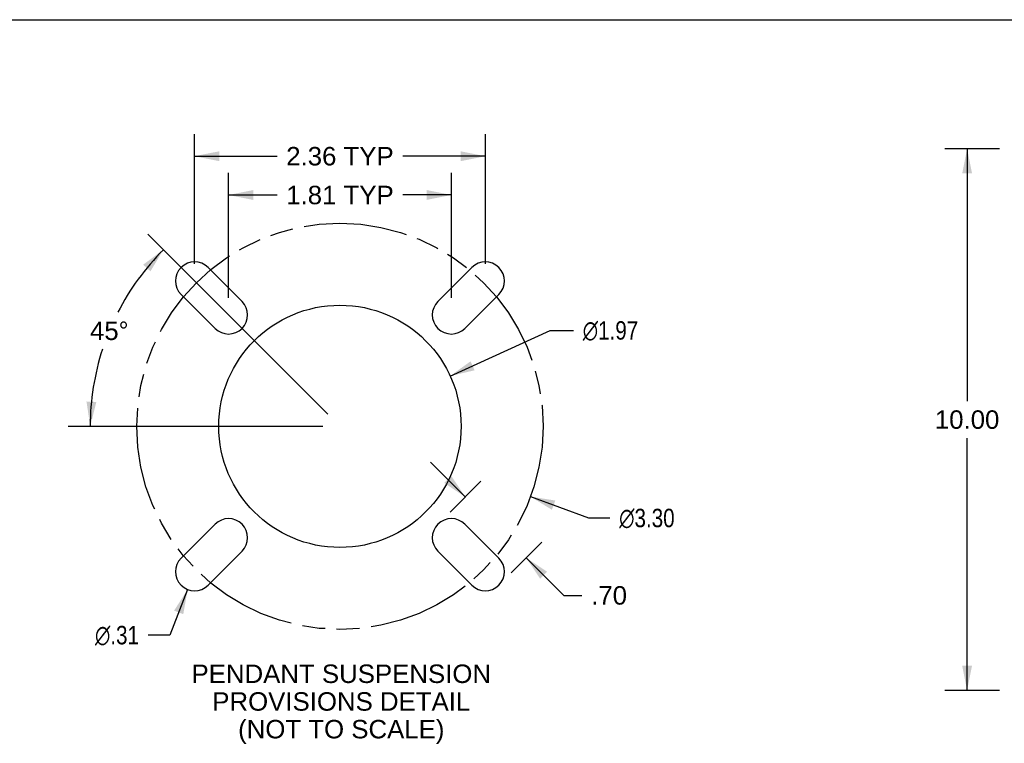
# Model space of a CAD drawing. Header units: inches. Extents: x 0 to 77.3, y 0 to 50.
# Tile 30 of 49: x 39 to 57.2, y 36.6 to 50. Entities that reach past the tile are written whole.
import ezdxf

# ---------------------------------------------------------------- set-up
doc = ezdxf.new("R2010")
doc.units = ezdxf.units.IN
doc.header["$LTSCALE"] = 4.25
doc.header["$MEASUREMENT"] = 0
doc.linetypes.add('PHANTOM', pattern=[0.8, 0.45, -0.05, 0.1, -0.05, 0.1, -0.05])
doc.layers.get('0').update_dxf_attribs({"linetype": 'CONTINUOUS'})
doc.layers.add('DEFAULT_3', color=7, linetype='PHANTOM')
doc.layers.add('DIMENSIONS', color=7, linetype='CONTINUOUS')
doc.styles.get("Standard").update_dxf_attribs({"font": 'arial.ttf'})
doc.styles.add('TEXTSTYLE_1', font='gdt', dxfattribs={"width": 0.8})
doc.dimstyles.new('DIMSTYLE_1', dxfattribs={"dimtxt": 0.340909, "dimasz": 0.454545, "dimexe": 0.09, "dimexo": 0.07, "dimgap": 0.0375, "dimtad": 0, "dimtih": 1, "dimtoh": 1, "dimzin": 4, "dimdsep": 46, "dimtxsty": 'Standard', "dimblk": '_FILLED', "dimblk1": '_FILLED', "dimblk2": '_FILLED', "dimcen": 0.09, "dimadec": 3, "dimazin": 1, "dimtfac": 1, "dimtdec": 3, "dimtofl": 0, "dimtmove": 0, "dimatfit": 3, "dimldrblk": '_FILLED', "dimfxl": 0, "dimtolj": 1, "dimtzin": 4, "dimarcsym": 0})
doc.dimstyles.new('DIMSTYLE_2', dxfattribs={"dimtxt": 0.340909, "dimasz": 0.454545, "dimexe": 0.09, "dimexo": 0.07, "dimgap": 0.0375, "dimtad": 0, "dimtih": 1, "dimtoh": 1, "dimlfac": 0.44, "dimzin": 4, "dimdsep": 46, "dimtxsty": 'Standard', "dimblk": '_FILLED', "dimblk1": '_FILLED', "dimblk2": '_FILLED', "dimcen": 0.09, "dimadec": 3, "dimazin": 1, "dimtfac": 1, "dimtdec": 3, "dimtofl": 0, "dimtmove": 0, "dimatfit": 3, "dimldrblk": '_FILLED', "dimfxl": 0, "dimtolj": 1, "dimtzin": 4, "dimarcsym": 0})
doc.dimstyles.new('DIMSTYLE_3', dxfattribs={"dimtxt": 0.340909, "dimasz": 0.454545, "dimexe": 0.09, "dimexo": 0.07, "dimgap": 0.09, "dimtad": 0, "dimtih": 1, "dimtoh": 1, "dimlfac": 0.44, "dimzin": 4, "dimdsep": 46, "dimtxsty": 'Standard', "dimblk": '_FILLED', "dimblk1": '_FILLED', "dimblk2": '_FILLED', "dimcen": 0.09, "dimadec": 3, "dimazin": 1, "dimtfac": 1, "dimtdec": 3, "dimtofl": 0, "dimtmove": 0, "dimatfit": 1, "dimldrblk": '_FILLED', "dimfxl": 0, "dimtolj": 1, "dimtzin": 4, "dimarcsym": 0})
doc.dimstyles.new('DIMSTYLE_4', dxfattribs={"dimtxt": 0.340909, "dimasz": 0.454545, "dimexe": 0.09, "dimexo": 0.07, "dimgap": 0.0375, "dimtad": 0, "dimtih": 1, "dimtoh": 1, "dimdec": 5, "dimlfac": 0.44, "dimzin": 4, "dimdsep": 46, "dimtxsty": 'Standard', "dimblk": '_FILLED', "dimblk1": '_FILLED', "dimblk2": '_FILLED', "dimcen": 0.09, "dimadec": 3, "dimazin": 1, "dimtfac": 1, "dimtdec": 3, "dimtofl": 0, "dimtmove": 0, "dimatfit": 3, "dimldrblk": '_FILLED', "dimfxl": 0, "dimtolj": 1, "dimtzin": 4, "dimarcsym": 0})

# ---------------------------------------------------------------- blocks, each defined once
blk = doc.blocks.new('_FILLED')
at = {"color": 0, "linetype": 'ByBlock'}
blk.add_solid([(0, 0), (-1, 0.2), (-1, -0.2)], dxfattribs=at)
blk = doc.blocks.new('*D2')
at = {"layer": 'DIMENSIONS', "color": 2, "linetype": 'Continuous'}
for p, q in [((57.132, 47.615), (56.125, 47.615)), ((56.534, 47.615), (56.534, 42.956)), ((56.534, 37.615), (56.534, 42.274)), ((57.132, 37.615), (56.125, 37.615))]:
    blk.add_line(p, q, dxfattribs=at)
at = {"layer": 'DIMENSIONS', "color": 2, "linetype": 'Continuous', "xscale": 0.4545454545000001, "yscale": 0.4545454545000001, "zscale": 0.4545454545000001}
for p, rotation in [((56.534, 47.615), 90), ((56.534, 37.615), 270)]:
    blk.add_blockref('_FILLED', p, dxfattribs=dict(at, rotation=rotation))
at = {"layer": 'DIMENSIONS', "color": 2, "linetype": 'Continuous', "insert": (56.534, 42.786), "char_height": 0.3409, "width": 1.19128, "attachment_point": 2, "line_spacing_factor": 0.9}
blk.add_mtext('10.00', dxfattribs=at)
blk = doc.blocks.new('*D13')
at = {"layer": 'DIMENSIONS', "color": 2, "linetype": 'Continuous'}
for p, q in [((47.268, 41.188), (46.625, 41.831)), ((46.988, 40.908), (47.557, 41.478)), ((48.113, 39.783), (48.682, 40.353)), ((48.393, 40.063), (49.086, 39.37)), ((49.086, 39.37), (49.423, 39.37))]:
    blk.add_line(p, q, dxfattribs=at)
at = {"layer": 'DIMENSIONS', "color": 2, "linetype": 'Continuous', "xscale": 0.4545454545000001, "yscale": 0.4545454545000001, "zscale": 0.4545454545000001}
for p, rotation in [((47.268, 41.188), 315), ((48.393, 40.063), 135)]:
    blk.add_blockref('_FILLED', p, dxfattribs=dict(at, rotation=rotation))
at = {"layer": 'DIMENSIONS', "color": 2, "linetype": 'Continuous', "insert": (49.593, 39.54), "char_height": 0.3409, "width": 0.66154, "attachment_point": 1, "line_spacing_factor": 0.9}
blk.add_mtext('.70', dxfattribs=at)
blk = doc.blocks.new('*D14')
at = {"layer": 'DIMENSIONS', "color": 2, "linetype": 'Continuous'}
for p, q in [((48.473, 41.193), (49.542, 40.799)), ((49.542, 40.799), (49.939, 40.799))]:
    blk.add_line(p, q, dxfattribs=at)
at = {"layer": 'DIMENSIONS', "color": 2, "linetype": 'Continuous', "xscale": 0.4545454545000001, "yscale": 0.4545454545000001, "zscale": 0.4545454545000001, "rotation": 159.7480626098}
blk.add_blockref('_FILLED', (48.473, 41.193), dxfattribs=at)
at = {"layer": 'DIMENSIONS', "color": 2, "linetype": 'Continuous', "insert": (50.11, 40.969), "char_height": 0.34091, "width": 1.38096, "attachment_point": 1, "line_spacing_factor": 0.9, "style": 'TEXTSTYLE_1'}
blk.add_mtext('{\\fgdt;n}\\fArial;3.30', dxfattribs=at)
blk = doc.blocks.new('*D15')
at = {"layer": 'DIMENSIONS', "color": 2, "linetype": 'Continuous'}
for p, q in [((42.898, 44.866), (42.898, 47.172)), ((47.012, 44.866), (47.012, 47.172)), ((42.898, 46.763), (43.793, 46.763)), ((47.012, 46.763), (46.116, 46.763))]:
    blk.add_line(p, q, dxfattribs=at)
at = {"layer": 'DIMENSIONS', "color": 2, "linetype": 'Continuous', "xscale": 0.4545454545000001, "yscale": 0.4545454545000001, "zscale": 0.4545454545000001, "rotation": 180}
blk.add_blockref('_FILLED', (42.898, 46.763), dxfattribs=at)
at = {"layer": 'DIMENSIONS', "color": 2, "linetype": 'Continuous', "xscale": 0.4545454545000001, "yscale": 0.4545454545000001, "zscale": 0.4545454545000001}
blk.add_blockref('_FILLED', (47.012, 46.763), dxfattribs=at)
at = {"layer": 'DIMENSIONS', "color": 2, "linetype": 'Continuous', "insert": (44.955, 46.933), "char_height": 0.3409, "width": 1.98209, "attachment_point": 2, "line_spacing_factor": 0.9}
blk.add_mtext('1.81 TYP', dxfattribs=at)
blk = doc.blocks.new('*D16')
at = {"layer": 'DIMENSIONS', "color": 2, "linetype": 'Continuous'}
for p, q in [((42.143, 39.479), (41.813, 38.635)), ((41.813, 38.635), (41.415, 38.635))]:
    blk.add_line(p, q, dxfattribs=at)
at = {"layer": 'DIMENSIONS', "color": 2, "linetype": 'Continuous', "xscale": 0.4545454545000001, "yscale": 0.4545454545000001, "zscale": 0.4545454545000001, "rotation": 68.6399853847}
blk.add_blockref('_FILLED', (42.143, 39.479), dxfattribs=at)
at = {"layer": 'DIMENSIONS', "color": 2, "linetype": 'Continuous', "insert": (41.244, 38.806), "char_height": 0.34091, "width": 1.11609, "attachment_point": 3, "line_spacing_factor": 0.9, "style": 'TEXTSTYLE_1'}
blk.add_mtext('{\\fgdt;n}\\fArial;.31', dxfattribs=at)
blk = doc.blocks.new('*D18')
at = {"layer": 'DIMENSIONS', "color": 2, "linetype": 'Continuous'}
for p, q in [((42.271, 45.493), (42.271, 47.888)), ((47.639, 45.493), (47.639, 47.888)), ((42.271, 47.479), (43.793, 47.479)), ((47.639, 47.479), (46.116, 47.479))]:
    blk.add_line(p, q, dxfattribs=at)
at = {"layer": 'DIMENSIONS', "color": 2, "linetype": 'Continuous', "xscale": 0.4545454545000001, "yscale": 0.4545454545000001, "zscale": 0.4545454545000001, "rotation": 180}
blk.add_blockref('_FILLED', (42.271, 47.479), dxfattribs=at)
at = {"layer": 'DIMENSIONS', "color": 2, "linetype": 'Continuous', "xscale": 0.4545454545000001, "yscale": 0.4545454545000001, "zscale": 0.4545454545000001}
blk.add_blockref('_FILLED', (47.639, 47.479), dxfattribs=at)
at = {"layer": 'DIMENSIONS', "color": 2, "linetype": 'Continuous', "insert": (44.955, 47.65), "char_height": 0.3409, "width": 1.98209, "attachment_point": 2, "line_spacing_factor": 0.9}
blk.add_mtext('2.36 TYP', dxfattribs=at)
blk = doc.blocks.new('*D19')
at = {"layer": 'DIMENSIONS', "color": 2, "linetype": 'Continuous'}
for p, q in [((46.99, 43.42), (48.837, 44.263)), ((48.837, 44.263), (49.267, 44.263))]:
    blk.add_line(p, q, dxfattribs=at)
at = {"layer": 'DIMENSIONS', "color": 2, "linetype": 'Continuous', "xscale": 0.4545454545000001, "yscale": 0.4545454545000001, "zscale": 0.4545454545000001, "rotation": 204.5315547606}
blk.add_blockref('_FILLED', (46.99, 43.42), dxfattribs=at)
at = {"layer": 'DIMENSIONS', "color": 2, "linetype": 'Continuous', "insert": (49.438, 44.433), "char_height": 0.34091, "width": 1.38096, "attachment_point": 1, "line_spacing_factor": 0.9, "style": 'TEXTSTYLE_1'}
blk.add_mtext('{\\fgdt;n}\\fArial;1.97', dxfattribs=at)
blk = doc.blocks.new('*D20')
at = {"layer": 'DIMENSIONS', "color": 2, "linetype": 'Continuous'}
for p, q in [((44.73, 42.716), (41.405, 46.041)), ((44.637, 42.491), (39.935, 42.491))]:
    blk.add_line(p, q, dxfattribs=at)
for start, end in [(135, 152.831), (162.0161, 180)]:
    blk.add_arc((44.955, 42.491), 4.611, start, end, dxfattribs=at)
for points in [[(41.456, 45.354), (41.694, 45.752), (41.322, 45.476)], [(40.275, 42.95), (40.344, 42.491), (40.457, 42.941)]]:
    blk.add_solid(points, dxfattribs=at)
at = {"layer": 'DIMENSIONS', "color": 2, "linetype": 'Continuous', "insert": (40.695, 44.426), "char_height": 0.34091, "width": 0.75701, "attachment_point": 2, "line_spacing_factor": 0.9}
blk.add_mtext('45\\fgdt;{\\fgdt;~}', dxfattribs=at)

msp = doc.modelspace()

# ---------------------------------------------------------------- linework, layer by layer
at = {"color": 7, "linetype": 'Continuous'}
msp.add_line((0, 50), (77.272727, 50), dxfattribs=at)
at = {"color": 3, "linetype": 'Continuous'}
for p, q in [((42.520113, 45.424043), (43.146867, 44.797289)), ((46.762754, 44.797289), (47.389507, 45.424043)), ((42.648678, 44.2991), (42.021924, 44.925854)), ((47.887696, 44.925854), (47.260942, 44.2991)), ((42.021924, 40.056459), (42.648678, 40.683213)), ((47.260942, 40.683213), (47.887696, 40.056459)), ((43.146867, 40.185024), (42.520113, 39.558271)), ((47.389507, 39.558271), (46.762754, 40.185024))]:
    msp.add_line(p, q, dxfattribs=at)
msp.add_circle((44.95481, 42.491157), 2.236932, dxfattribs=at)
for centre, start, end in [((42.271018, 45.174948), 45, 225), ((47.638602, 45.174948), 315, 135), ((42.897772, 44.548195), 225, 45), ((47.011848, 44.548195), 135, 315), ((42.897772, 40.434119), 315, 135), ((47.011848, 40.434119), 45, 225), ((42.271018, 39.807365), 135, 315), ((47.638602, 39.807365), 225, 45)]:
    msp.add_arc(centre, 0.352273, start, end, dxfattribs=at)
at = {"layer": 'DEFAULT_3', "color": 7, "linetype": 'PHANTOM'}
msp.add_circle((44.95481, 42.491157), 3.75, dxfattribs=at)

# ---------------------------------------------------------------- texts
at = {"layer": 'DIMENSIONS', "color": 2, "linetype": 'Continuous', "insert": (44.979075, 38.092632), "char_height": 0.34090909, "width": 5.51917878, "attachment_point": 2, "line_spacing_factor": 0.9}
msp.add_mtext('PENDANT SUSPENSION\\PPROVISIONS DETAIL\\P(NOT TO SCALE)', dxfattribs=at)

# ---------------------------------------------------------------- dimensions: what is measured, and where the dimension line sits
at = {"layer": 'DIMENSIONS', "color": 2, "linetype": 'Continuous'}
dim = msp.add_linear_dim(base=(42.271018, 47.47929), p1=(47.638602, 45.42313), p2=(42.271018, 45.42313), angle=180, text='<> TYP', dimstyle='DIMSTYLE_2', dxfattribs=at)
dim.commit()
dim.dimension.update_dxf_attribs({"geometry": '*D18', "text_midpoint": (44.95481, 47.47929), "dimtype": 160})
for base, p1, p2, angle, dimstyle, picture, middle in [((56.534004, 47.615287), (57.201692, 37.615287), (57.201692, 47.615287), 90, 'DIMSTYLE_1', '*D2', (56.548487, 42.613385)), ((47.267874, 41.188334), (48.731585, 40.40216), (47.606643, 41.527102), 135, 'DIMSTYLE_2', '*D13', (49.934012, 39.368098))]:
    dim = msp.add_linear_dim(base=base, p1=p1, p2=p2, angle=angle, dimstyle=dimstyle, dxfattribs=at)
    dim.commit()
    dim.dimension.update_dxf_attribs({"geometry": picture, "text_midpoint": middle, "dimtype": 160})
dim = msp.add_linear_dim(base=(47.011848, 46.762574), p1=(42.897772, 44.796376), p2=(47.011848, 44.796376), text='<> TYP', dimstyle='DIMSTYLE_2', dxfattribs=at)
dim.commit()
dim.dimension.update_dxf_attribs({"geometry": '*D15', "text_midpoint": (44.95481, 46.762574), "dimtype": 160})
dim = msp.add_angular_dim_2l(base=(40.694748, 44.255732), line1=((44.811924, 42.634043), (44.779319, 42.666648)), line2=((44.752739, 42.491157), (44.706628, 42.491157)), dimstyle='DIMSTYLE_4', dxfattribs=at)
dim.commit()
dim.dimension.update_dxf_attribs({"geometry": '*D20', "text_midpoint": (40.694748, 44.255732), "dimtype": 162})
for p1, p2, picture, middle in [((46.98982, 43.419918), (42.9198, 41.562395), '*D19', (50.128204, 44.263027)), ((48.472984, 41.193099), (41.436636, 43.789215), '*D14', (50.800366, 40.798785)), ((42.142711, 39.47929), (42.399326, 40.13544), '*D16', (40.686411, 38.635304))]:
    dim = msp.add_diameter_dim_2p(p1=p1, p2=p2, text='%%c<>', dimstyle='DIMSTYLE_3', override={"dimpost": '<>'}, dxfattribs=at)
    dim.commit()
    dim.dimension.update_dxf_attribs({"geometry": picture, "text_midpoint": middle, "dimtype": 163})

doc.saveas('drawing.dxf')
